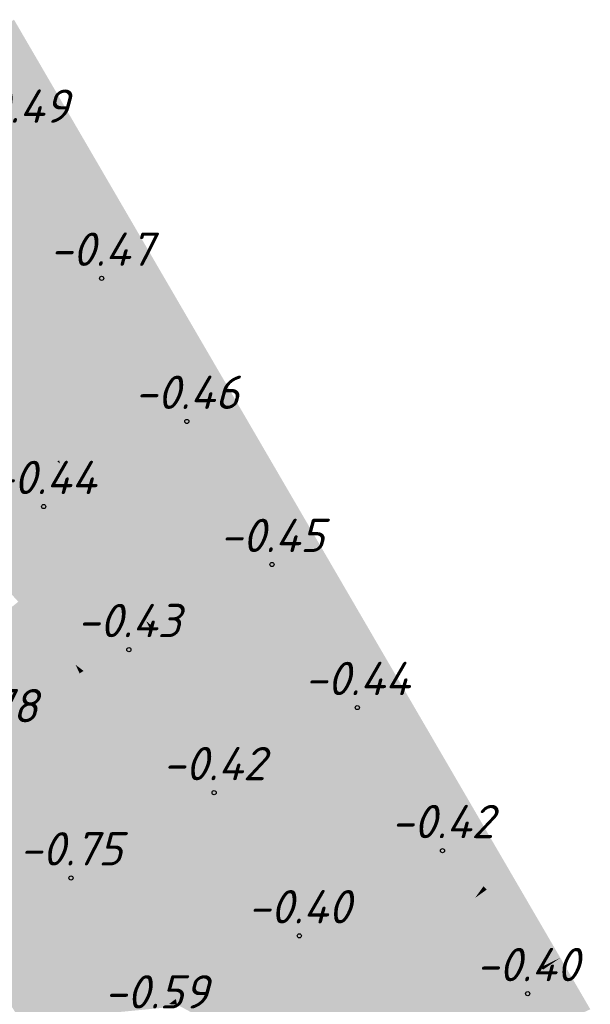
# Model space of a CAD drawing. Header units: metres. Extents: x 30306 to 66711, y 390887 to 402752.
# Tile 15 of 80: x 66235 to 66253, y 402518 to 402547. Entities that reach past the tile are written whole.
import ezdxf

# ---------------------------------------------------------------- set-up
doc = ezdxf.new("R2010")
doc.units = ezdxf.units.M
for name, color, linetype in [('GM-C3D-SURFACE-LABELS', 1, 'Continuous'), ('GM-C3D-SURFACE-TIN', 7, 'Continuous'), ('GM-C3D-SURFACE-TIN LABEL', 7, 'Continuous')]:
    doc.layers.add(name, color=color, linetype=linetype)
doc.styles.get("Standard").update_dxf_attribs({"font": 'isocpeur.ttf'})

msp = doc.modelspace()

# ---------------------------------------------------------------- linework, layer by layer
at = {"layer": 'GM-C3D-SURFACE-TIN', "color": 40, "linetype": 'Continuous', "lineweight": -3}
for points in [[(66233.134, 402545.634), (66236.762, 402544.547), (66235.271, 402547.108)], [(66233.134, 402545.634), (66233.861, 402543.184), (66236.762, 402544.547)], [(66233.861, 402543.184), (66234.011, 402542.679), (66236.762, 402544.547)], [(66234.011, 402542.679), (66238.252, 402541.986), (66236.762, 402544.547)], [(66234.703, 402540.35), (66238.252, 402541.986), (66234.011, 402542.679)], [(66234.703, 402540.35), (66234.886, 402539.734), (66238.252, 402541.986)], [(66234.886, 402539.734), (66239.743, 402539.425), (66238.252, 402541.986)], [(66235.541, 402537.527), (66234.886, 402539.734), (66233.932, 402538.442)], [(66235.541, 402537.527), (66239.743, 402539.425), (66234.886, 402539.734)], [(66235.757, 402536.799), (66239.743, 402539.425), (66235.541, 402537.527)], [(66235.757, 402536.799), (66241.234, 402536.864), (66239.743, 402539.425)], [(66235.541, 402537.527), (66233.932, 402538.442), (66234.691, 402537.143)], [(66235.757, 402536.799), (66235.541, 402537.527), (66234.691, 402537.143)], [(66235.757, 402536.799), (66234.691, 402537.143), (66235.132, 402536.388)], [(66235.757, 402536.799), (66235.132, 402536.388), (66236.376, 402534.714)], [(66235.757, 402536.799), (66236.376, 402534.714), (66241.234, 402536.864)], [(66236.376, 402534.714), (66236.625, 402533.875), (66241.234, 402536.864)], [(66236.625, 402533.875), (66238.127, 402532.309), (66241.234, 402536.864)], [(66238.127, 402532.309), (66242.724, 402534.302), (66241.234, 402536.864)], [(66235.715, 402534.421), (66235.132, 402536.388), (66233.961, 402535.616)], [(66235.715, 402534.421), (66236.164, 402534.62), (66235.132, 402536.388)], [(66236.376, 402534.714), (66235.132, 402536.388), (66236.164, 402534.62)], [(66235.715, 402534.421), (66233.961, 402535.616), (66233.751, 402533.552)], [(66235.715, 402534.421), (66236.57, 402533.839), (66236.164, 402534.62)], [(66236.376, 402534.714), (66236.164, 402534.62), (66236.625, 402533.875)], [(66236.57, 402533.839), (66236.606, 402533.863), (66236.164, 402534.62)], [(66236.625, 402533.875), (66236.164, 402534.62), (66236.606, 402533.863)], [(66235.715, 402534.421), (66233.751, 402533.552), (66234.382, 402532.421)], [(66235.715, 402534.421), (66234.382, 402532.421), (66236.57, 402533.839)], [(66238.127, 402532.309), (66238.702, 402531.735), (66242.724, 402534.302)], [(66238.702, 402531.735), (66240.341, 402530.097), (66242.724, 402534.302)], [(66240.341, 402530.097), (66244.215, 402531.741), (66242.724, 402534.302)], [(66236.57, 402533.839), (66234.382, 402532.421), (66234.396, 402532.394)], [(66236.653, 402533.783), (66236.57, 402533.839), (66234.396, 402532.394)], [(66236.653, 402533.783), (66234.396, 402532.394), (66235.91, 402531.348)], [(66236.653, 402533.783), (66235.91, 402531.348), (66237.586, 402532.075)], [(66236.653, 402533.783), (66236.606, 402533.863), (66236.57, 402533.839)], [(66236.653, 402533.783), (66236.625, 402533.875), (66236.606, 402533.863)], [(66236.653, 402533.783), (66238.127, 402532.309), (66236.625, 402533.875)], [(66236.653, 402533.783), (66237.586, 402532.075), (66238.127, 402532.309)], [(66235.19, 402531.036), (66235.91, 402531.348), (66234.396, 402532.394)], [(66238.127, 402532.309), (66237.586, 402532.075), (66238.012, 402531.295)], [(66238.127, 402532.309), (66238.012, 402531.295), (66238.702, 402531.735)], [(66237.586, 402532.075), (66235.91, 402531.348), (66236.959, 402530.623)], [(66237.586, 402532.075), (66236.959, 402530.623), (66238.012, 402531.295)], [(66238.702, 402531.735), (66238.012, 402531.295), (66238.982, 402529.52)], [(66238.702, 402531.735), (66238.982, 402529.52), (66240.341, 402530.097)], [(66240.341, 402530.097), (66240.79, 402529.648), (66244.215, 402531.741)], [(66240.79, 402529.648), (66242.533, 402527.907), (66244.215, 402531.741)], [(66242.533, 402527.907), (66245.705, 402529.18), (66244.215, 402531.741)], [(66235.847, 402529.914), (66235.91, 402531.348), (66235.19, 402531.036)], [(66235.847, 402529.914), (66236.959, 402530.623), (66235.91, 402531.348)], [(66238.012, 402531.295), (66236.959, 402530.623), (66238.718, 402529.408)], [(66238.012, 402531.295), (66238.718, 402529.408), (66238.982, 402529.52)], [(66235.181, 402529.87), (66235.847, 402529.914), (66235.19, 402531.036)], [(66236.655, 402528.532), (66236.959, 402530.623), (66235.847, 402529.914)], [(66236.655, 402528.532), (66238.718, 402529.408), (66236.959, 402530.623)], [(66235.181, 402529.87), (66235.401, 402529.629), (66235.847, 402529.914)], [(66236.468, 402528.453), (66235.847, 402529.914), (66235.401, 402529.629)], [(66236.468, 402528.453), (66236.655, 402528.532), (66235.847, 402529.914)], [(66240.341, 402530.097), (66238.982, 402529.52), (66239.241, 402529.047)], [(66240.341, 402530.097), (66239.241, 402529.047), (66239.479, 402528.847)], [(66240.341, 402530.097), (66239.479, 402528.847), (66240.79, 402529.648)], [(66240.79, 402529.648), (66239.479, 402528.847), (66241.221, 402527.38)], [(66240.79, 402529.648), (66241.221, 402527.38), (66242.533, 402527.907)], [(66237.121, 402527.735), (66238.718, 402529.408), (66236.655, 402528.532)], [(66237.121, 402527.735), (66239.241, 402529.047), (66238.718, 402529.408)], [(66238.982, 402529.52), (66238.718, 402529.408), (66239.241, 402529.047)], [(66237.121, 402527.735), (66237.359, 402527.551), (66239.241, 402529.047)], [(66237.359, 402527.551), (66239.374, 402528.783), (66239.241, 402529.047)], [(66239.479, 402528.847), (66239.241, 402529.047), (66239.374, 402528.783)], [(66242.533, 402527.907), (66242.9, 402527.54), (66245.705, 402529.18)], [(66242.9, 402527.54), (66243.241, 402527.199), (66245.705, 402529.18)], [(66243.241, 402527.199), (66245.031, 402525.41), (66245.705, 402529.18)], [(66245.031, 402525.41), (66247.196, 402526.619), (66245.705, 402529.18)], [(66237.359, 402527.551), (66238.824, 402526.417), (66239.374, 402528.783)], [(66238.824, 402526.417), (66240.268, 402526.997), (66239.374, 402528.783)], [(66240.268, 402526.997), (66239.479, 402528.847), (66239.374, 402528.783)], [(66240.268, 402526.997), (66241.221, 402527.38), (66239.479, 402528.847)], [(66236.468, 402528.453), (66236.469, 402528.453), (66236.655, 402528.532)], [(66237.121, 402527.735), (66236.655, 402528.532), (66236.469, 402528.453)], [(66242.533, 402527.907), (66241.221, 402527.38), (66241.797, 402526.895)], [(66242.533, 402527.907), (66241.797, 402526.895), (66242.9, 402527.54)], [(66237.121, 402527.735), (66237.239, 402527.478), (66237.359, 402527.551)], [(66237.899, 402526.046), (66237.359, 402527.551), (66237.239, 402527.478)], [(66237.899, 402526.046), (66238.824, 402526.417), (66237.359, 402527.551)], [(66242.9, 402527.54), (66241.797, 402526.895), (66242.317, 402526.457)], [(66242.9, 402527.54), (66242.317, 402526.457), (66243.241, 402527.199)], [(66240.654, 402526.227), (66241.221, 402527.38), (66240.268, 402526.997)], [(66240.654, 402526.227), (66241.797, 402526.895), (66241.221, 402527.38)], [(66238.824, 402526.417), (66239.751, 402525.7), (66240.268, 402526.997)], [(66239.751, 402525.7), (66240.654, 402526.227), (66240.268, 402526.997)], [(66243.241, 402527.199), (66242.317, 402526.457), (66244.147, 402524.917)], [(66243.241, 402527.199), (66244.147, 402524.917), (66245.031, 402525.41)], [(66240.654, 402526.227), (66241.049, 402525.438), (66241.797, 402526.895)], [(66241.049, 402525.438), (66242.317, 402526.457), (66241.797, 402526.895)], [(66238.418, 402524.92), (66238.824, 402526.417), (66237.899, 402526.046)], [(66238.418, 402524.92), (66239.751, 402525.7), (66238.824, 402526.417)], [(66241.049, 402525.438), (66241.657, 402524.225), (66242.317, 402526.457)], [(66241.657, 402524.225), (66242.263, 402523.865), (66242.317, 402526.457)], [(66242.263, 402523.865), (66244.147, 402524.917), (66242.317, 402526.457)], [(66245.031, 402525.41), (66245.293, 402525.148), (66247.196, 402526.619)], [(66245.293, 402525.148), (66247.184, 402523.258), (66247.196, 402526.619)], [(66247.184, 402523.258), (66248.687, 402524.058), (66247.196, 402526.619)], [(66239.751, 402525.7), (66240.578, 402525.06), (66240.654, 402526.227)], [(66240.578, 402525.06), (66241.049, 402525.438), (66240.654, 402526.227)], [(66238.955, 402523.755), (66239.751, 402525.7), (66238.418, 402524.92)], [(66238.955, 402523.755), (66240.578, 402525.06), (66239.751, 402525.7)], [(66240.578, 402525.06), (66241.657, 402524.225), (66241.049, 402525.438)], [(66245.031, 402525.41), (66244.147, 402524.917), (66244.552, 402524.575)], [(66245.031, 402525.41), (66244.552, 402524.575), (66245.293, 402525.148)], [(66245.293, 402525.148), (66244.552, 402524.575), (66246.53, 402522.91)], [(66245.293, 402525.148), (66246.53, 402522.91), (66247.184, 402523.258)], [(66238.955, 402523.755), (66239.369, 402522.859), (66240.578, 402525.06)], [(66239.369, 402522.859), (66241.657, 402524.225), (66240.578, 402525.06)], [(66243.038, 402523.405), (66244.147, 402524.917), (66242.263, 402523.865)], [(66244.552, 402524.575), (66244.147, 402524.917), (66243.038, 402523.405)], [(66244.552, 402524.575), (66243.038, 402523.405), (66245.129, 402522.163)], [(66244.552, 402524.575), (66245.129, 402522.163), (66246.53, 402522.91)], [(66239.369, 402522.859), (66239.822, 402522.502), (66241.657, 402524.225)], [(66239.822, 402522.502), (66241.909, 402523.667), (66241.657, 402524.225)], [(66241.909, 402523.667), (66242.263, 402523.865), (66241.657, 402524.225)], [(66247.184, 402523.258), (66247.366, 402523.077), (66248.687, 402524.058)], [(66247.366, 402523.077), (66249.361, 402521.083), (66248.687, 402524.058)], [(66249.361, 402521.083), (66250.177, 402521.497), (66248.687, 402524.058)], [(66239.822, 402522.502), (66240.837, 402521.703), (66241.909, 402523.667)], [(66240.837, 402521.703), (66242.29, 402522.826), (66241.909, 402523.667)], [(66241.909, 402523.667), (66242.29, 402522.826), (66242.263, 402523.865)], [(66243.038, 402523.405), (66242.263, 402523.865), (66242.29, 402522.826)], [(66243.083, 402521.073), (66243.038, 402523.405), (66242.29, 402522.826)], [(66243.083, 402521.073), (66245.129, 402522.163), (66243.038, 402523.405)], [(66247.184, 402523.258), (66246.53, 402522.91), (66246.816, 402522.669)], [(66247.184, 402523.258), (66246.816, 402522.669), (66247.366, 402523.077)], [(66247.366, 402523.077), (66246.816, 402522.669), (66248.948, 402520.874)], [(66247.366, 402523.077), (66248.948, 402520.874), (66249.361, 402521.083)], [(66239.369, 402522.859), (66239.452, 402522.295), (66239.822, 402522.502)], [(66240.837, 402521.703), (66242.222, 402520.614), (66242.29, 402522.826)], [(66242.222, 402520.614), (66243.083, 402521.073), (66242.29, 402522.826)], [(66245.688, 402521.83), (66246.53, 402522.91), (66245.129, 402522.163)], [(66246.816, 402522.669), (66246.53, 402522.91), (66245.688, 402521.83)], [(66239.452, 402522.295), (66240.837, 402521.703), (66239.822, 402522.502)], [(66246.816, 402522.669), (66245.688, 402521.83), (66248.059, 402520.422)], [(66246.816, 402522.669), (66248.059, 402520.422), (66248.948, 402520.874)], [(66239.673, 402520.803), (66240.837, 402521.703), (66239.452, 402522.295)], [(66243.083, 402521.073), (66243.481, 402520.191), (66245.129, 402522.163)], [(66243.481, 402520.191), (66245.688, 402521.83), (66245.129, 402522.163)], [(66239.673, 402520.803), (66242.222, 402520.614), (66240.837, 402521.703)], [(66243.481, 402520.191), (66245.313, 402519.029), (66245.688, 402521.83)], [(66248.059, 402520.422), (66245.688, 402521.83), (66245.313, 402519.029)], [(66249.361, 402521.083), (66249.459, 402520.985), (66250.177, 402521.497)], [(66249.459, 402520.985), (66251.561, 402518.885), (66250.177, 402521.497)], [(66250.177, 402521.497), (66251.561, 402518.885), (66251.668, 402518.936)], [(66242.222, 402520.614), (66243.11, 402519.915), (66243.083, 402521.073)], [(66243.11, 402519.915), (66243.481, 402520.191), (66243.083, 402521.073)], [(66249.361, 402521.083), (66248.948, 402520.874), (66249.111, 402520.737)], [(66249.361, 402521.083), (66249.111, 402520.737), (66249.459, 402520.985)], [(66239.673, 402520.803), (66239.885, 402519.369), (66242.222, 402520.614)], [(66248.948, 402520.874), (66248.059, 402520.422), (66248.392, 402520.224)], [(66248.948, 402520.874), (66248.392, 402520.224), (66249.111, 402520.737)], [(66249.111, 402520.737), (66248.392, 402520.224), (66251.057, 402518.641)], [(66249.459, 402520.985), (66249.111, 402520.737), (66251.402, 402518.808)], [(66249.111, 402520.737), (66251.057, 402518.641), (66251.402, 402518.808)], [(66249.459, 402520.985), (66251.402, 402518.808), (66251.561, 402518.885)], [(66239.885, 402519.369), (66243.11, 402519.915), (66242.222, 402520.614)], [(66248.059, 402520.422), (66245.313, 402519.029), (66246.415, 402518.814)], [(66246.415, 402518.814), (66248.392, 402520.224), (66248.059, 402520.422)], [(66243.11, 402519.915), (66243.881, 402519.309), (66243.481, 402520.191)], [(66243.481, 402520.191), (66243.881, 402519.309), (66245.313, 402519.029)], [(66249.973, 402518.118), (66248.392, 402520.224), (66246.415, 402518.814)], [(66248.392, 402520.224), (66249.973, 402518.118), (66251.057, 402518.641)], [(66239.885, 402519.369), (66240.132, 402517.703), (66243.11, 402519.915)], [(66240.132, 402517.703), (66243.881, 402519.309), (66243.11, 402519.915)], [(66240.157, 402517.533), (66243.881, 402519.309), (66240.132, 402517.703)], [(66240.157, 402517.533), (66241.232, 402516.958), (66243.881, 402519.309)], [(66241.232, 402516.958), (66244.244, 402518.486), (66243.881, 402519.309)], [(66244.244, 402518.486), (66245.313, 402519.029), (66243.881, 402519.309)], [(66244.244, 402518.486), (66244.654, 402517.558), (66245.313, 402519.029)], [(66244.654, 402517.558), (66246.415, 402518.814), (66245.313, 402519.029)], [(66251.561, 402518.885), (66251.574, 402518.872), (66251.668, 402518.936)], [(66251.574, 402518.872), (66251.888, 402518.557), (66251.668, 402518.936)], [(66244.654, 402517.558), (66245.385, 402515.904), (66246.415, 402518.814)], [(66249.973, 402518.118), (66246.415, 402518.814), (66245.385, 402515.904)], [(66250.362, 402518.042), (66251.057, 402518.641), (66249.973, 402518.118)], [(66250.362, 402518.042), (66251.153, 402518.584), (66251.057, 402518.641)], [(66251.402, 402518.808), (66251.057, 402518.641), (66251.153, 402518.584)], [(66251.402, 402518.808), (66251.153, 402518.584), (66251.437, 402518.778)], [(66251.437, 402518.778), (66251.153, 402518.584), (66252.07, 402518.245)], [(66251.561, 402518.885), (66251.402, 402518.808), (66251.437, 402518.778)], [(66251.561, 402518.885), (66251.437, 402518.778), (66251.574, 402518.872)], [(66251.574, 402518.872), (66251.437, 402518.778), (66251.888, 402518.557)], [(66251.888, 402518.557), (66251.437, 402518.778), (66252.07, 402518.245)], [(66241.232, 402516.958), (66242.707, 402516.169), (66244.244, 402518.486)], [(66242.707, 402516.169), (66244.654, 402517.558), (66244.244, 402518.486)], [(66250.362, 402518.042), (66252.253, 402517.931), (66251.153, 402518.584)], [(66252.253, 402517.931), (66252.07, 402518.245), (66251.153, 402518.584)], [(66249.973, 402518.118), (66245.385, 402515.904), (66245.815, 402514.93)], [(66250.362, 402518.042), (66249.973, 402518.118), (66245.815, 402514.93)], [(66250.362, 402518.042), (66245.815, 402514.93), (66246.061, 402514.375)], [(66250.362, 402518.042), (66246.061, 402514.375), (66252.567, 402517.391)], [(66252.253, 402517.931), (66250.362, 402518.042), (66252.423, 402517.639)], [(66250.362, 402518.042), (66252.567, 402517.391), (66252.423, 402517.639)], [(66242.707, 402516.169), (66244.237, 402515.35), (66244.654, 402517.558)], [(66244.237, 402515.35), (66245.385, 402515.904), (66244.654, 402517.558)]]:
    msp.add_solid(points, dxfattribs=at)
at = {"layer": 'GM-C3D-SURFACE-TIN', "color": 50, "linetype": 'Continuous', "lineweight": -3}
for points in [[(66231.027, 402526.143), (66236.468, 402528.453), (66235.401, 402529.629)], [(66231.027, 402526.143), (66231.029, 402526.141), (66236.469, 402528.453)], [(66231.027, 402526.143), (66236.469, 402528.453), (66236.468, 402528.453)], [(66231.272, 402525.873), (66236.469, 402528.453), (66231.029, 402526.141)], [(66231.272, 402525.873), (66237.121, 402527.735), (66236.469, 402528.453)], [(66231.272, 402525.873), (66232.125, 402524.476), (66237.121, 402527.735)], [(66232.18, 402524.386), (66237.121, 402527.735), (66232.125, 402524.476)], [(66232.18, 402524.386), (66236.477, 402527.013), (66237.121, 402527.735)], [(66236.477, 402527.013), (66237.239, 402527.478), (66237.121, 402527.735)], [(66236.477, 402527.013), (66237.899, 402526.046), (66237.239, 402527.478)], [(66232.492, 402523.875), (66236.477, 402527.013), (66232.18, 402524.386)], [(66232.18, 402524.386), (66236.477, 402527.013), (66232.18, 402524.386)], [(66232.492, 402523.875), (66234.348, 402524.62), (66236.477, 402527.013)], [(66234.348, 402524.62), (66237.899, 402526.046), (66236.477, 402527.013)], [(66234.348, 402524.62), (66238.418, 402524.92), (66237.899, 402526.046)], [(66232.978, 402523.077), (66233.464, 402522.024), (66238.418, 402524.92)], [(66232.978, 402523.077), (66238.418, 402524.92), (66234.348, 402524.62)], [(66233.819, 402521.253), (66238.418, 402524.92), (66233.464, 402522.024)], [(66233.819, 402521.253), (66236.978, 402522.166), (66238.418, 402524.92)], [(66236.978, 402522.166), (66238.955, 402523.755), (66238.418, 402524.92)], [(66236.978, 402522.166), (66239.369, 402522.859), (66238.955, 402523.755)], [(66234.485, 402520.162), (66234.672, 402519.854), (66239.369, 402522.859)], [(66234.485, 402520.162), (66239.369, 402522.859), (66236.978, 402522.166)], [(66234.672, 402519.854), (66239.452, 402522.295), (66239.369, 402522.859)], [(66234.672, 402519.854), (66234.703, 402519.643), (66239.452, 402522.295)], [(66234.703, 402519.643), (66234.704, 402519.643), (66239.452, 402522.295)], [(66234.967, 402517.859), (66239.452, 402522.295), (66234.704, 402519.643)], [(66234.967, 402517.859), (66235.795, 402517.805), (66239.452, 402522.295)], [(66235.795, 402517.805), (66239.673, 402520.803), (66239.452, 402522.295)], [(66233.82, 402521.251), (66236.978, 402522.166), (66233.819, 402521.253)], [(66234.485, 402520.162), (66236.978, 402522.166), (66233.82, 402521.251)], [(66235.795, 402517.805), (66236.828, 402517.741), (66239.673, 402520.803)], [(66236.828, 402517.741), (66239.885, 402519.369), (66239.673, 402520.803)], [(66236.828, 402517.741), (66239.923, 402517.548), (66239.885, 402519.369)], [(66239.923, 402517.548), (66240.132, 402517.703), (66239.885, 402519.369)], [(66234.968, 402517.857), (66235.795, 402517.805), (66234.967, 402517.859)], [(66234.968, 402517.857), (66235.254, 402517.388), (66235.795, 402517.805)], [(66235.254, 402517.388), (66236.828, 402517.741), (66235.795, 402517.805)], [(66235.254, 402517.388), (66235.478, 402517.022), (66236.828, 402517.741)], [(66235.478, 402517.022), (66235.479, 402517.02), (66236.828, 402517.741)], [(66235.479, 402517.02), (66239.778, 402517.44), (66236.828, 402517.741)], [(66236.828, 402517.741), (66239.778, 402517.44), (66239.923, 402517.548)], [(66239.778, 402517.44), (66240.157, 402517.533), (66239.923, 402517.548)], [(66239.923, 402517.548), (66240.157, 402517.533), (66240.132, 402517.703)]]:
    msp.add_solid(points, dxfattribs=at)
at = {"layer": 'GM-C3D-SURFACE-TIN LABEL', "color": 6, "linetype": 'Continuous', "lineweight": -3}
for centre in [(66237.901, 402539.34, -0.475), (66240.458, 402535.044, -0.463), (66236.162, 402532.487, -0.445), (66243.016, 402530.747, -0.452), (66238.719, 402528.19, -0.434), (66245.573, 402526.451, -0.441), (66241.277, 402523.894, -0.418), (66248.131, 402522.154, -0.423), (66236.98, 402521.336, -0.754), (66243.834, 402519.597, -0.4), (66250.688, 402517.858, -0.4)]:
    msp.add_circle(centre, 0.0625, dxfattribs=at)

# ---------------------------------------------------------------- texts
at = {"layer": 'GM-C3D-SURFACE-LABELS', "color": 10, "linetype": 'Continuous', "lineweight": -3, "char_height": 1, "attachment_point": 8}
for s, insert in [('{\\fISOCPEUR|b0|i1|c0|p34;-0.49}', (66235.344, 402544.012, -0.486)), ('{\\fISOCPEUR|b0|i1|c0|p34;-0.47}', (66237.901, 402539.715, -0.475)), ('{\\fISOCPEUR|b0|i1|c0|p34;-0.46}', (66240.458, 402535.419, -0.463)), ('{\\fISOCPEUR|b0|i1|c0|p34;-0.44}', (66236.162, 402532.862, -0.445)), ('{\\fISOCPEUR|b0|i1|c0|p34;-0.45}', (66243.016, 402531.122, -0.452)), ('{\\fISOCPEUR|b0|i1|c0|p34;-0.43}', (66238.719, 402528.565, -0.434)), ('{\\fISOCPEUR|b0|i1|c0|p34;-0.44}', (66245.573, 402526.826, -0.441)), ('{\\fISOCPEUR|b0|i1|c0|p34;-0.78}', (66234.423, 402526.008, -0.785)), ('{\\fISOCPEUR|b0|i1|c0|p34;-0.42}', (66241.277, 402524.269, -0.418)), ('{\\fISOCPEUR|b0|i1|c0|p34;-0.42}', (66248.131, 402522.529, -0.423)), ('{\\fISOCPEUR|b0|i1|c0|p34;-0.75}', (66236.98, 402521.711, -0.754)), ('{\\fISOCPEUR|b0|i1|c0|p34;-0.40}', (66243.834, 402519.972, -0.4)), ('{\\fISOCPEUR|b0|i1|c0|p34;-0.40}', (66250.688, 402518.233, -0.4)), ('{\\fISOCPEUR|b0|i1|c0|p34;-0.59}', (66239.538, 402517.415, -0.592))]:
    msp.add_mtext(s, dxfattribs=dict(at, insert=insert))

doc.saveas('drawing.dxf')
